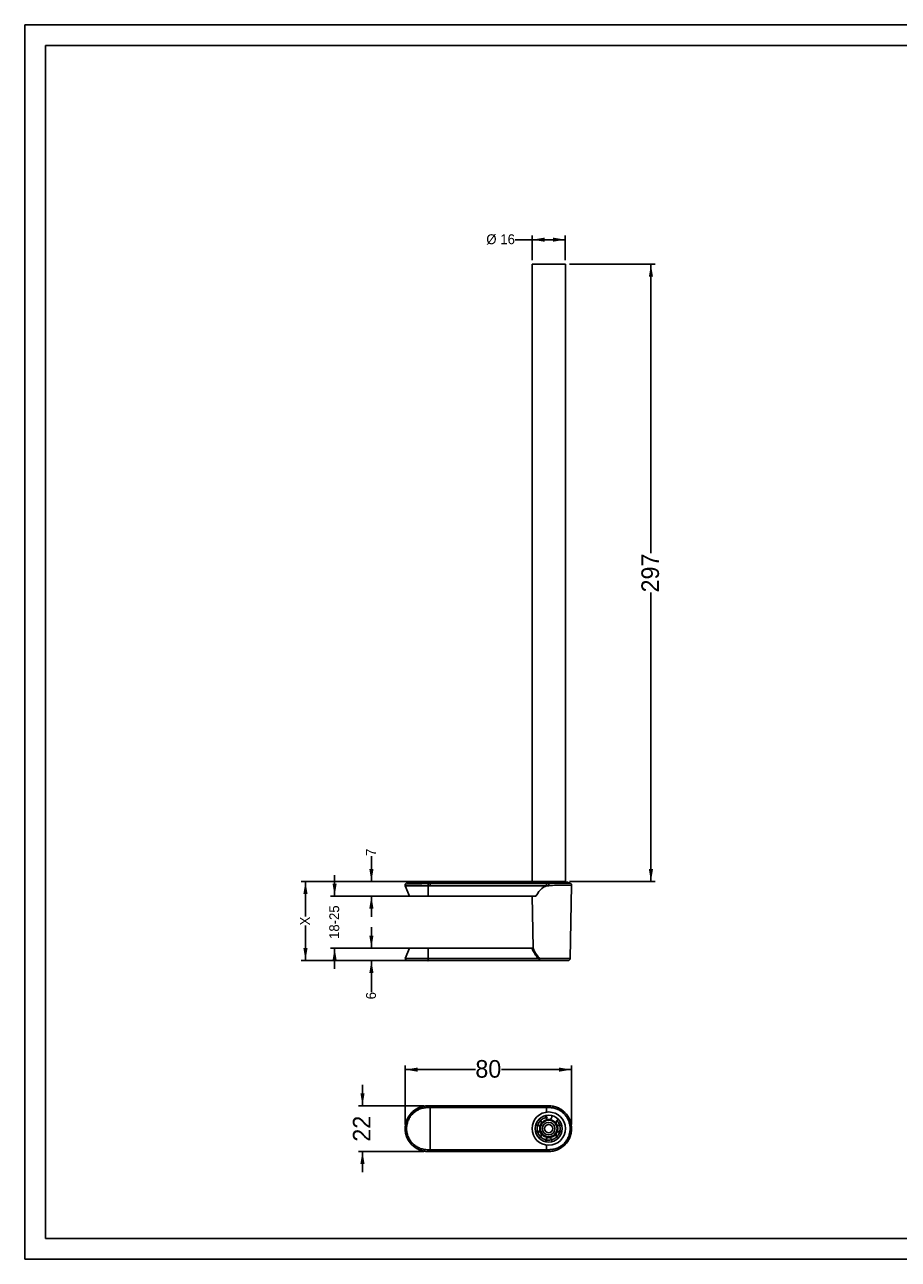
# Model space of a CAD drawing. Header units: millimetres. Extents: x 0 to 420, y 0 to 297.
# Tile 1 of 3: x 0 to 210, y 0 to 297. Entities that reach past the tile are written whole.
import ezdxf

# ---------------------------------------------------------------- set-up
doc = ezdxf.new("R2010")
doc.units = ezdxf.units.MM
doc.header["$PDSIZE"] = -1
doc.linetypes.add('CENTERX2', pattern=[20.32, 12.7, -2.54, 2.54, -2.54])
for name, color, linetype in [('ASSI', 6, 'CENTERX2'), ('BORDI', 8, 'Continuous'), ('QUOTE', 1, 'Continuous'), ('SCHIZZO', 1, 'Continuous')]:
    doc.layers.add(name, color=color, linetype=linetype)
doc.styles.add('SLDTEXTSTYLE0', font='ARIAL.TTF', dxfattribs={"width": 0.948})
doc.styles.add('SLDTEXTSTYLE1', font='ARIALBD.TTF', dxfattribs={"width": 0.948})
doc.dimstyles.new('SLDDIMSTYLE0', dxfattribs={"dimtxt": 2.311487, "dimasz": 3, "dimexe": 0, "dimexo": 0.0625, "dimgap": 0.577872, "dimtad": 0, "dimlfac": 2, "dimrnd": 1e-09, "dimzin": 12, "dimdsep": 46, "dimtxsty": 'SLDTEXTSTYLE0', "dimsah": 1, "dimcen": 0.09, "dimadec": 0, "dimazin": 3, "dimtfac": 1, "dimtmove": 0, "dimatfit": 0, "dimfxl": 0, "dimfrac": 2, "dimtolj": 1, "dimtzin": 12, "dimarcsym": 0})
doc.dimstyles.new('SLDDIMSTYLE1', dxfattribs={"dimtxt": 2.311487, "dimasz": 3, "dimexe": 0, "dimexo": 0.0625, "dimgap": 0.577872, "dimtad": 0, "dimlfac": 2, "dimrnd": 1e-09, "dimzin": 12, "dimdsep": 46, "dimtxsty": 'SLDTEXTSTYLE0', "dimsah": 1, "dimcen": 0.09, "dimadec": 0, "dimazin": 3, "dimtfac": 1, "dimtofl": 0, "dimtmove": 0, "dimatfit": 3, "dimfxl": 0, "dimfrac": 2, "dimtolj": 1, "dimtzin": 12, "dimarcsym": 0})
doc.dimstyles.new('SLDDIMSTYLE2', dxfattribs={"dimtxt": 4.10931, "dimasz": 3, "dimexe": 0, "dimexo": 0.0625, "dimgap": 1.027327, "dimtad": 0, "dimlfac": 2, "dimrnd": 1e-09, "dimzin": 12, "dimdsep": 46, "dimtxsty": 'SLDTEXTSTYLE1', "dimsah": 1, "dimcen": 0.09, "dimadec": 0, "dimazin": 3, "dimtfac": 1, "dimtofl": 0, "dimtmove": 0, "dimatfit": 3, "dimfxl": 0, "dimfrac": 2, "dimtolj": 1, "dimtzin": 12, "dimarcsym": 0})
doc.dimstyles.new('SLDDIMSTYLE3', dxfattribs={"dimtxt": 4.10931, "dimasz": 3, "dimexe": 0, "dimexo": 0.0625, "dimgap": 1.027327, "dimtad": 0, "dimlfac": 2, "dimrnd": 1e-09, "dimzin": 12, "dimdsep": 46, "dimtxsty": 'SLDTEXTSTYLE1', "dimsah": 1, "dimcen": 0.09, "dimadec": 0, "dimazin": 3, "dimtfac": 1, "dimtmove": 0, "dimatfit": 0, "dimfxl": 0, "dimfrac": 2, "dimtolj": 1, "dimtzin": 12, "dimarcsym": 0})

# ---------------------------------------------------------------- blocks, each defined once
blk = doc.blocks.new('_D')
at = {"layer": 'QUOTE'}
for p, q in [((83.34, 90.88), (83.34, 97.02)), ((96.46, 90.88), (82.34, 90.88)), ((95.96, 87.38), (82.34, 87.38)), ((83.34, 87.38), (83.34, 82.38))]:
    blk.add_line(p, q, dxfattribs=at)
for points in [[(83.34, 90.88), (83.84, 93.88), (82.84, 93.88)], [(83.34, 87.38), (82.84, 84.38), (83.84, 84.38)]]:
    blk.add_solid(points, dxfattribs=at)
at = {"layer": 'QUOTE', "insert": (82.05, 97.02), "char_height": 2.38, "attachment_point": 1, "rotation": 90, "style": 'SLDTEXTSTYLE0'}
blk.add_mtext('7', dxfattribs=at)
blk = doc.blocks.new('_D_1')
at = {"layer": 'QUOTE'}
for p, q in [((83.34, 74.88), (83.34, 79.88)), ((95.96, 74.88), (82.34, 74.88)), ((95.96, 71.88), (82.34, 71.88)), ((83.34, 71.88), (83.34, 64.3))]:
    blk.add_line(p, q, dxfattribs=at)
for points in [[(83.34, 74.88), (83.84, 77.88), (82.84, 77.88)], [(83.34, 71.88), (82.84, 68.88), (83.84, 68.88)]]:
    blk.add_solid(points, dxfattribs=at)
at = {"layer": 'QUOTE', "insert": (82.05, 62.54), "char_height": 2.38, "attachment_point": 1, "rotation": 90, "style": 'SLDTEXTSTYLE0'}
blk.add_mtext('6', dxfattribs=at)
blk = doc.blocks.new('_D_2')
at = {"layer": 'QUOTE'}
for p, q in [((96.46, 90.88), (66.49, 90.88)), ((67.49, 90.88), (67.49, 82.43)), ((67.49, 71.88), (67.49, 80.32)), ((95.96, 71.88), (66.49, 71.88))]:
    blk.add_line(p, q, dxfattribs=at)
for points in [[(67.49, 90.88), (66.99, 87.88), (67.99, 87.88)], [(67.49, 71.88), (67.99, 74.88), (66.99, 74.88)]]:
    blk.add_solid(points, dxfattribs=at)
at = {"layer": 'QUOTE', "insert": (66.19, 80.32), "char_height": 2.38, "attachment_point": 1, "rotation": 90, "style": 'SLDTEXTSTYLE0'}
blk.add_mtext('X', dxfattribs=at)
blk = doc.blocks.new('_D_3')
at = {"layer": 'QUOTE'}
for p, q in [((74.5, 87.38), (74.5, 92.38)), ((95.96, 87.38), (73.5, 87.38)), ((95.96, 74.88), (73.5, 74.88)), ((74.5, 74.88), (74.5, 69.88))]:
    blk.add_line(p, q, dxfattribs=at)
for points in [[(74.5, 87.38), (75, 90.38), (74, 90.38)], [(74.5, 74.88), (74, 71.88), (75, 71.88)]]:
    blk.add_solid(points, dxfattribs=at)
at = {"layer": 'QUOTE', "insert": (73.21, 77.07), "char_height": 2.381, "attachment_point": 1, "rotation": 90, "style": 'SLDTEXTSTYLE0'}
blk.add_mtext('18-25', dxfattribs=at)
blk = doc.blocks.new('_D_4')
at = {"layer": 'QUOTE'}
for p, q in [((121.96, 245.28), (117.87, 245.28)), ((121.96, 240.38), (121.96, 246.28)), ((129.96, 245.28), (121.96, 245.28)), ((129.96, 240.38), (129.96, 246.28))]:
    blk.add_line(p, q, dxfattribs=at)
for points in [[(121.96, 245.28), (124.96, 244.78), (124.96, 245.78)], [(129.96, 245.28), (126.96, 245.78), (126.96, 244.78)]]:
    blk.add_solid(points, dxfattribs=at)
at = {"layer": 'QUOTE', "char_height": 2.381, "attachment_point": 1, "style": 'SLDTEXTSTYLE0'}
for s, insert in [('%%c', (110.97, 246.58)), ('16', (114.34, 246.58))]:
    blk.add_mtext(s, dxfattribs=dict(at, insert=insert))
blk = doc.blocks.new('_D_5')
at = {"layer": 'QUOTE'}
for p, q in [((130.96, 239.38), (151.54, 239.38)), ((150.54, 239.38), (150.54, 169.83)), ((150.54, 90.88), (150.54, 160.42)), ((130.96, 90.88), (151.54, 90.88))]:
    blk.add_line(p, q, dxfattribs=at)
for points in [[(150.54, 239.38), (150.04, 236.38), (151.04, 236.38)], [(150.54, 90.88), (151.04, 93.88), (150.04, 93.88)]]:
    blk.add_solid(points, dxfattribs=at)
at = {"layer": 'QUOTE', "insert": (148.24, 160.42), "char_height": 4.233, "attachment_point": 1, "rotation": 90, "style": 'SLDTEXTSTYLE0'}
blk.add_mtext('297', dxfattribs=at)
blk = doc.blocks.new('_D_6')
at = {"layer": 'QUOTE'}
for p, q in [((91.46, 32.44), (91.46, 46.63)), ((91.46, 45.63), (108.33, 45.63)), ((131.46, 45.63), (114.6, 45.63)), ((131.46, 32.44), (131.46, 46.63))]:
    blk.add_line(p, q, dxfattribs=at)
for points in [[(91.46, 45.63), (94.46, 45.13), (94.46, 46.13)], [(131.46, 45.63), (128.46, 46.13), (128.46, 45.13)]]:
    blk.add_solid(points, dxfattribs=at)
at = {"layer": 'QUOTE', "insert": (108.33, 47.93), "char_height": 4.233, "attachment_point": 1, "style": 'SLDTEXTSTYLE0'}
blk.add_mtext('80', dxfattribs=at)
blk = doc.blocks.new('_D_7')
at = {"layer": 'QUOTE'}
for p, q in [((81.2, 36.94), (81.2, 41.94)), ((95.96, 36.94), (80.2, 36.94)), ((95.96, 25.94), (80.2, 25.94)), ((81.2, 25.94), (81.2, 20.94))]:
    blk.add_line(p, q, dxfattribs=at)
for points in [[(81.2, 36.94), (81.7, 39.94), (80.7, 39.94)], [(81.2, 25.94), (80.7, 22.94), (81.7, 22.94)]]:
    blk.add_solid(points, dxfattribs=at)
at = {"layer": 'QUOTE', "insert": (78.89, 28.3), "char_height": 4.233, "attachment_point": 1, "rotation": 90, "style": 'SLDTEXTSTYLE0'}
blk.add_mtext('22', dxfattribs=at)

msp = doc.modelspace()

# ---------------------------------------------------------------- linework, layer by layer
for p, q in [((121.9627, 239.3764), (121.9627, 90.8764)), ((121.9627, 239.3764), (129.9627, 239.3764)), ((129.9627, 90.8764), (129.9627, 239.3764)), ((91.4686, 90.0377), (91.4718, 89.8536)), ((91.4718, 89.8536), (92.4627, 87.3764)), ((91.4718, 89.8536), (96.9627, 89.8536)), ((96.9627, 89.8536), (125.9627, 89.8536)), ((121.88, 90.875), (97.4627, 90.875)), ((121.9627, 90.8764), (129.9627, 90.8764)), ((131.1484, 72.3677), (131.4566, 90.0241)), ((96.9627, 87.3764), (92.4627, 87.3764)), ((122.8924, 87.3764), (96.9627, 87.3764)), ((122.2329, 74.8959), (122.0151, 87.3764)), ((92.4627, 74.8764), (91.4627, 72.3764)), ((92.4627, 74.8764), (96.9627, 74.8764)), ((96.9627, 74.8764), (121.9121, 74.8764)), ((96.9627, 72.3764), (91.4627, 72.3764)), ((96.9627, 71.8764), (91.9627, 71.8764)), ((123.4219, 72.3764), (96.9627, 72.3764)), ((123.6303, 71.8764), (96.9627, 71.8764)), ((130.6484, 71.8764), (123.6303, 71.8764)), ((123.7154, 71.9231), (123.7154, 72.3792)), ((96.9627, 36.9365), (123.4219, 36.9365)), ((97.463, 36.9291), (125.4624, 36.9291)), ((123.4219, 36.9365), (123.4671, 36.9291)), ((123.6383, 33.6445), (123.8117, 33.5444)), ((126.7127, 34.5602), (126.7127, 34.3533)), ((122.8963, 30.5322), (123.0617, 30.6277)), ((129.0191, 32.3351), (128.8637, 32.2454)), ((125.2127, 28.3333), (125.2127, 28.5198)), ((128.3153, 29.2122), (128.1137, 29.3286)), ((123.4219, 25.9365), (96.9627, 25.9365)), ((125.4624, 25.944), (97.4627, 25.944)), ((123.4219, 25.9365), (123.4671, 25.944))]:
    msp.add_line(p, q)
at = {"flags": 128}
msp.add_lwpolyline([(91.8556, 90.5143), (91.8234, 90.5147), (92.3242, 90.5092), (93.3526, 90.4974), (94.7806, 90.4795), (96.4518, 90.4566), (96.4518, 90.4566), (96.4518, 90.4566)], dxfattribs=at)
for radius in [4, 3.25, 2, 1.5, 1]:
    msp.add_circle((125.9627, 31.4365), radius)
for centre, start, end in [((91.9627, 72.3764), 180, 270), ((130.6484, 72.3764), 270, 359)]:
    msp.add_arc(centre, 0.5, start, end)
msp.add_ellipse((125.9627, 76.7004), major_axis=(0, 13.1532), ratio=0.39961897, start_param=0, end_param=0.62379625)
for points, knots in [([(91.6897, 90.4577), (91.6735, 90.4482), (91.6074, 90.4095), (91.5265, 90.296), (91.4678, 90.1565), (91.4749, 90.0672), (91.4773, 90.0373)], [0, 0, 0, 0, 0.11292871, 0.4620267, 0.81999015, 1, 1, 1, 1]), ([(97.4627, 90.8764), (96.504, 90.8652), (95.0667, 90.8484), (93.1328, 90.9266), (92.2116, 90.6429), (91.7526, 90.5016)], [0, 0, 0, 0, 0.50120786, 0.75143019, 1, 1, 1, 1]), ([(124.3306, 90.8741), (124.3253, 90.8744), (124.2991, 90.8758), (124.4389, 90.8682), (124.7423, 90.8542), (125.1194, 90.8412), (125.3777, 90.8363), (125.4627, 90.8347)], [0, 0, 0, 0, 0.06896931, 0.33544025, 0.60201664, 0.86893589, 1, 1, 1, 1]), ([(127.5898, 90.8751), (127.5952, 90.8754), (127.6133, 90.8764), (127.4466, 90.8671), (127.1143, 90.8519), (126.641, 90.8369), (126.0948, 90.8294), (125.6908, 90.8319), (125.4885, 90.8354), (125.4627, 90.8359)], [0, 0, 0, 0, 0.07674216, 0.25597211, 0.43534452, 0.6149503, 0.79452518, 0.97384956, 1, 1, 1, 1]), ([(126.3525, 90.4545), (126.3525, 90.4545), (126.7913, 90.4591), (127.7965, 90.4713), (129.2281, 90.4872), (130.3945, 90.4993), (131.0605, 90.5062), (131.0561, 90.5061), (131.0544, 90.5061)], [0, 0, 0, 0, 0.00000394, 0.17308198, 0.39851104, 0.62505925, 0.8524119, 1, 1, 1, 1]), ([(131.1578, 90.4945), (130.698, 90.6285), (129.7767, 90.897), (128.817, 90.8833), (128.3363, 90.8764)], [0, 0, 0, 0, 0.498999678, 1, 1, 1, 1]), ([(131.4498, 90.0301), (131.4495, 90.0745), (131.4488, 90.173), (131.385, 90.3033), (131.3056, 90.4013), (131.2459, 90.4404), (131.2229, 90.4556)], [0, 0, 0, 0, 0.26118998, 0.57825634, 0.83711754, 1, 1, 1, 1]), ([(121.9121, 74.8764), (121.945, 74.8764), (122.0109, 74.8764), (122.0972, 74.8764), (122.157, 74.8764), (122.188, 74.8764), (122.188, 74.8764), (122.1879, 74.8764)], [0, 0, 0, 0, 0.22528764, 0.45143735, 0.65959434, 0.85853712, 1, 1, 1, 1]), ([(123.7233, 72.3764), (123.6144, 72.5047), (123.2682, 72.9124), (122.7504, 73.7207), (122.3811, 74.4439), (122.2009, 74.8545), (122.1907, 74.8777)], [0, 0, 0, 0, 0.16981023, 0.53971729, 0.9739457, 1, 1, 1, 1]), ([(123.4219, 72.3764), (123.4539, 72.3788), (123.5178, 72.3835), (123.6042, 72.3976), (123.6707, 72.402), (123.7101, 72.3969), (123.7123, 72.3846), (123.7133, 72.3792)], [0, 0, 0, 0, 0.20776385, 0.41468357, 0.62977275, 0.83492852, 1, 1, 1, 1]), ([(123.6303, 71.8764), (123.6496, 71.8772), (123.6882, 71.8788), (123.7149, 71.8985), (123.7172, 71.9348), (123.6935, 71.996), (123.6294, 72.0999), (123.5312, 72.2337), (123.4555, 72.3326), (123.4226, 72.3756), (123.4219, 72.3764)], [0, 0, 0, 0, 0.10141724, 0.20298532, 0.30210797, 0.40948326, 0.57884041, 0.81658109, 0.99643173, 1, 1, 1, 1]), ([(96.9627, 25.944), (96.5999, 25.9439), (96.2369, 25.9802), (95.5334, 26.1207), (95.1911, 26.2246), (94.692, 26.4314), (94.5273, 26.5094), (94.2098, 26.6794), (94.0561, 26.7717), (93.6101, 27.0701), (93.3321, 27.2978), (92.8197, 27.8105), (92.5928, 28.0879), (92.2946, 28.5343), (92.2023, 28.6881), (92.0322, 29.0063), (91.9544, 29.1709), (91.7481, 29.6695), (91.6444, 30.0119), (91.5392, 30.5401), (91.5126, 30.7195), (91.4772, 31.0795), (91.4685, 31.2591), (91.4687, 31.7963), (91.5035, 32.1527), (91.6092, 32.6844), (91.6534, 32.8606), (91.7578, 33.2044), (91.8182, 33.3729), (91.955, 33.7034), (92.0315, 33.8653), (92.2009, 34.1824), (92.2943, 34.3384), (92.5953, 34.7887), (92.8225, 35.0653), (93.2024, 35.4454), (93.3355, 35.5663), (93.6153, 35.7961), (93.7607, 35.9038), (94.2083, 36.2029), (94.5237, 36.3717), (95.0224, 36.5786), (95.1938, 36.64), (95.5388, 36.7447), (95.7127, 36.7882), (96.239, 36.8931), (96.5957, 36.9288), (96.9586, 36.9291)], [0, 0, 0, 0, 0.0625, 0.0625, 0.125, 0.125, 0.15625, 0.15625, 0.1875, 0.1875, 0.25, 0.25, 0.3125, 0.3125, 0.34375, 0.34375, 0.375, 0.375, 0.4375, 0.4375, 0.46875, 0.46875, 0.5, 0.5, 0.5625, 0.5625, 0.59375, 0.59375, 0.625, 0.625, 0.65625, 0.65625, 0.6875, 0.6875, 0.75, 0.75, 0.78125, 0.78125, 0.8125, 0.8125, 0.875, 0.875, 0.90625, 0.90625, 0.9375, 0.9375, 1, 1, 1, 1]), ([(125.9627, 36.9291), (126.3255, 36.9291), (126.6886, 36.8928), (127.392, 36.7522), (127.7343, 36.6484), (128.2334, 36.4415), (128.398, 36.3635), (128.7156, 36.1935), (128.8692, 36.1012), (129.3152, 35.8029), (129.5932, 35.5751), (130.1056, 35.0624), (130.3325, 34.785), (130.6307, 34.3386), (130.723, 34.1848), (130.8931, 33.8666), (130.9708, 33.702), (131.1771, 33.2034), (131.2808, 32.8611), (131.3859, 32.3328), (131.4126, 32.1535), (131.448, 31.7935), (131.4567, 31.6139), (131.4565, 31.0767), (131.4217, 30.7204), (131.316, 30.1887), (131.2718, 30.0125), (131.1674, 29.6687), (131.1071, 29.5002), (130.9702, 29.1698), (130.8937, 29.0078), (130.7244, 28.6907), (130.631, 28.5347), (130.33, 28.0844), (130.1028, 27.8079), (129.723, 27.4277), (129.5898, 27.3068), (129.31, 27.0771), (129.1646, 26.9693), (128.717, 26.6702), (128.4017, 26.5014), (127.903, 26.2945), (127.7316, 26.2331), (127.3867, 26.1284), (127.2127, 26.0848), (126.6864, 25.98), (126.3297, 25.9442), (125.9669, 25.944)], [0, 0, 0, 0, 0.0625, 0.0625, 0.125, 0.125, 0.15625, 0.15625, 0.1875, 0.1875, 0.25, 0.25, 0.3125, 0.3125, 0.34375, 0.34375, 0.375, 0.375, 0.4375, 0.4375, 0.46875, 0.46875, 0.5, 0.5, 0.5625, 0.5625, 0.59375, 0.59375, 0.625, 0.625, 0.65625, 0.65625, 0.6875, 0.6875, 0.75, 0.75, 0.78125, 0.78125, 0.8125, 0.8125, 0.875, 0.875, 0.90625, 0.90625, 0.9375, 0.9375, 1, 1, 1, 1]), ([(123.8117, 33.5444), (123.9074, 33.47), (124.078, 33.3373), (124.1811, 33.0668), (124.1921, 32.8401), (124.1583, 32.664), (124.1085, 32.5644), (124.0863, 32.5199)], [0, 0, 0, 0, 0.34634373, 0.61723857, 0.77855847, 0.90106126, 1, 1, 1, 1]), ([(125.2127, 34.3533), (125.2127, 34.3759), (125.2127, 34.4375), (125.2127, 34.4988), (125.2127, 34.5376)], [0, 0, 0, 0, 0.36839714, 1, 1, 1, 1]), ([(125.9627, 33.6033), (125.9618, 33.6033), (125.9105, 33.6033), (125.7952, 33.6158), (125.6118, 33.6793), (125.4099, 33.8224), (125.2478, 34.0527), (125.2243, 34.2542), (125.2127, 34.3533)], [0, 0, 0, 0, 0.00177293, 0.10254791, 0.22951086, 0.41988656, 0.71482547, 1, 1, 1, 1]), ([(126.7127, 34.3533), (126.6961, 34.2332), (126.6665, 34.0191), (126.4838, 33.7946), (126.293, 33.6717), (126.1235, 33.6129), (126.0124, 33.6062), (125.9627, 33.6033)], [0, 0, 0, 0, 0.34634405, 0.61723915, 0.7785592, 0.9010621, 1, 1, 1, 1]), ([(127.8392, 32.5199), (127.8387, 32.5207), (127.8131, 32.5651), (127.7663, 32.6713), (127.7296, 32.8618), (127.7525, 33.1082), (127.8709, 33.3637), (128.0337, 33.4849), (128.1137, 33.5444)], [0, 0, 0, 0, 0.00177034, 0.10254559, 0.22950886, 0.41988506, 0.71482473, 1, 1, 1, 1]), ([(128.1137, 33.5444), (128.1333, 33.5557), (128.1893, 33.5881), (128.2452, 33.6203), (128.2814, 33.6412)], [0, 0, 0, 0, 0.35064137, 1, 1, 1, 1]), ([(123.0617, 32.2454), (123.0421, 32.2567), (122.9743, 32.2959), (122.9066, 32.3349), (122.8585, 32.3627)], [0, 0, 0, 0, 0.289389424, 1, 1, 1, 1]), ([(124.0863, 32.5199), (124.0858, 32.5191), (124.0601, 32.4747), (123.9916, 32.3811), (123.845, 32.254), (123.6201, 32.1507), (123.3396, 32.1255), (123.1533, 32.2058), (123.0617, 32.2454)], [0, 0, 0, 0, 0.00177198, 0.10254706, 0.22951013, 0.41988602, 0.7148252, 1, 1, 1, 1]), ([(123.0617, 30.6277), (123.174, 30.6733), (123.3742, 30.7547), (123.66, 30.7088), (123.8618, 30.6049), (123.9975, 30.4875), (124.0588, 30.3946), (124.0863, 30.3531)], [0, 0, 0, 0, 0.3463434, 0.61723799, 0.77855774, 0.90106042, 1, 1, 1, 1]), ([(124.0863, 30.3531), (124.0867, 30.3524), (124.1123, 30.3079), (124.1592, 30.2018), (124.1959, 30.0112), (124.1729, 29.7649), (124.0545, 29.5093), (123.8917, 29.3882), (123.8117, 29.3286)], [0, 0, 0, 0, 0.00177104, 0.10254621, 0.2295094, 0.41988546, 0.71482493, 1, 1, 1, 1]), ([(128.1137, 29.3286), (128.018, 29.4031), (127.8475, 29.5357), (127.7443, 29.8062), (127.7333, 30.0329), (127.7672, 30.2091), (127.8169, 30.3086), (127.8392, 30.3531)], [0, 0, 0, 0, 0.34634368, 0.61723849, 0.77855836, 0.90106114, 1, 1, 1, 1]), ([(128.8637, 32.2454), (128.7514, 32.1997), (128.5512, 32.1183), (128.2654, 32.1642), (128.0636, 32.2681), (127.9279, 32.3855), (127.8666, 32.4784), (127.8392, 32.5199)], [0, 0, 0, 0, 0.34634317, 0.61723757, 0.77855721, 0.9010598, 1, 1, 1, 1]), ([(127.8392, 30.3531), (127.8396, 30.3539), (127.8653, 30.3983), (127.9338, 30.492), (128.0805, 30.619), (128.3053, 30.7223), (128.5858, 30.7476), (128.7721, 30.6672), (128.8637, 30.6277)], [0, 0, 0, 0, 0.00177185, 0.10254694, 0.22951002, 0.41988594, 0.71482516, 1, 1, 1, 1]), ([(128.8637, 30.6277), (128.8833, 30.6163), (128.9461, 30.5801), (129.0086, 30.544), (129.0516, 30.5192)], [0, 0, 0, 0, 0.31297734, 1, 1, 1, 1]), ([(123.8117, 29.3286), (123.7921, 29.3173), (123.7286, 29.2806), (123.6653, 29.2441), (123.6215, 29.2188)], [0, 0, 0, 0, 0.30914477, 1, 1, 1, 1]), ([(125.2127, 28.5198), (125.2293, 28.6399), (125.2589, 28.8539), (125.4416, 29.0784), (125.6325, 29.2013), (125.8019, 29.2601), (125.9131, 29.2668), (125.9627, 29.2698)], [0, 0, 0, 0, 0.34634414, 0.61723931, 0.7785594, 0.90106234, 1, 1, 1, 1]), ([(125.9627, 29.2698), (125.9636, 29.2698), (126.0149, 29.2697), (126.1303, 29.2572), (126.3136, 29.1937), (126.5155, 29.0507), (126.6776, 28.8204), (126.7011, 28.6188), (126.7127, 28.5198)], [0, 0, 0, 0, 0.00177319, 0.10254815, 0.22951106, 0.41988672, 0.71482554, 1, 1, 1, 1]), ([(126.7127, 28.5198), (126.7127, 28.4971), (126.7127, 28.4374), (126.7127, 28.3779), (126.7127, 28.341)], [0, 0, 0, 0, 0.37995195, 1, 1, 1, 1])]:
    msp.add_open_spline(points, degree=3, knots=knots)
for points in [[(96.4518, 90.4566), (96.6216, 90.4533), (96.7923, 90.4515), (96.9633, 90.4514)], [(96.9627, 36.9291), (97.1295, 36.9291), (97.2962, 36.9291), (97.463, 36.9291)], [(125.4624, 36.9291), (125.6292, 36.9291), (125.7959, 36.9291), (125.9627, 36.9291)], [(97.4627, 25.944), (97.296, 25.944), (97.1294, 25.944), (96.9627, 25.944)], [(125.9627, 25.944), (125.7959, 25.944), (125.6292, 25.944), (125.4624, 25.944)]]:
    msp.add_open_spline(points, degree=3)
at = {"layer": 'ASSI'}
msp.add_circle((125.9627, 31.4365), 2.75, dxfattribs=at)
at = {"layer": 'BORDI'}
for p, q in [((96.9627, 89.9496), (96.9627, 89.8536)), ((96.9627, 89.8536), (96.9627, 87.3764)), ((125.4624, 89.9493), (97.4627, 89.9493)), ((125.9627, 89.9496), (125.9627, 89.8536)), ((96.9627, 74.8764), (96.9627, 72.3764)), ((96.9627, 71.8764), (96.9627, 72.3764)), ((123.6791, 72.3677), (131.1484, 72.3677)), ((96.9627, 36.9291), (96.9627, 36.9365)), ((125.4627, 35.3822), (125.4627, 36.5123)), ((125.4627, 33.7965), (125.4627, 34.6138)), ((125.4627, 28.2908), (125.4627, 29.0702)), ((125.4627, 26.3607), (125.4627, 27.5453)), ((96.9627, 25.944), (96.9627, 25.9365))]:
    msp.add_line(p, q, dxfattribs=at)
at = {"layer": 'BORDI', "flags": 128}
for points in [[(96.9627, 89.9496), (96.9628, 90.0381), (96.9629, 90.124), (96.963, 90.2048), (96.9631, 90.2778), (96.9632, 90.3407), (96.9632, 90.3916), (96.9633, 90.4289), (96.9633, 90.4514)], [(97.4627, 90.4511), (98.4627, 90.4511), (102.4627, 90.4511), (110.4627, 90.4511), (117.9627, 90.4511), (125.4627, 90.4511)], [(125.9621, 90.4514), (125.9621, 90.4289), (125.9622, 90.3916), (125.9622, 90.3407), (125.9623, 90.2778), (125.9624, 90.2048), (125.9625, 90.124), (125.9626, 90.0381), (125.9627, 89.9496)], [(125.4627, 36.5123), (124.4627, 36.5123), (120.4627, 36.5123), (112.4627, 36.5123), (104.9627, 36.5123), (97.4627, 36.5123)], [(97.4627, 26.3607), (98.4627, 26.3607), (102.4627, 26.3607), (110.4627, 26.3607), (117.9627, 26.3607), (125.4627, 26.3607)]]:
    msp.add_lwpolyline(points, dxfattribs=at)
at = {"layer": 'BORDI'}
for centre, radius, start, end in [((-119.8117, 89.7149), 245.7786, 0.054715, 0.171681), ((27.1195, 36.5579), 69.8401, 359.962654, 0.304458), ((19.4593, 36.6104), 77.5041, 359.927545, 0.235551), ((201.1396, 36.6104), 75.1776, 179.757156, 180.0747), ((125.9627, 31.4365), 2.1667, 90, 150.000038), ((125.9627, 31.4365), 2.1667, 30.000103, 90), ((125.9627, 31.4365), 2.1667, 150.000038, 210.000075), ((125.9627, 31.4365), 2.1667, 210.000075, 269.999989), ((125.9627, 31.4365), 2.1667, 269.999989, 330.000043), ((125.9627, 31.4365), 2.1667, 330.000043, 30.000103), ((19.4593, 26.2626), 77.5041, 359.764449, 0.072455), ((201.1396, 26.2626), 75.1776, 179.9253, 180.242844), ((193.8793, 26.3139), 67.9135, 179.960564, 180.312072)]:
    msp.add_arc(centre, radius, start, end, dxfattribs=at)
msp.add_ellipse((125.9627, 86.0897), major_axis=(0, 15.1155), ratio=0.39961897, start_param=2.40660402, end_param=2.7074516, dxfattribs=at)
for points, knots in [([(96.9627, 89.9496), (96.7698, 89.9512), (95.9621, 89.9581), (94.5654, 89.987), (93.0182, 90.0113), (91.9563, 90.0308), (91.4454, 90.0408), (91.5198, 90.0393), (91.5388, 90.0389)], [0, 0, 0, 0, 0.06738716, 0.28218655, 0.49695801, 0.71167971, 0.92636892, 1, 1, 1, 1]), ([(97.4627, 90.8279), (97.4627, 90.8384), (97.4627, 90.8698), (97.4627, 90.6186), (97.4627, 90.4511)], [0, 0, 0, 0, 0.333338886, 1, 1, 1, 1]), ([(97.4627, 90.4511), (97.4627, 90.4314), (97.4627, 90.3686), (97.4627, 90.1864), (97.4627, 90.0677), (97.4627, 89.9493)], [0, 0, 0, 0, 0.5, 0.5, 1, 1, 1, 1]), ([(125.4627, 90.4511), (125.4627, 90.4314), (125.4627, 90.3686), (125.4626, 90.1864), (125.4625, 90.0677), (125.4624, 89.9493)], [0, 0, 0, 0, 0.5, 0.5, 1, 1, 1, 1]), ([(131.3862, 90.0253), (131.3882, 90.0253), (131.3931, 90.0254), (130.6968, 90.0138), (129.4672, 89.9958), (127.8186, 89.9713), (126.5841, 89.9568), (125.9669, 89.9496)], [0, 0, 0, 0, 0.14070854, 0.35552692, 0.5703685, 0.78517924, 1, 1, 1, 1]), ([(96.4518, 36.486), (96.3732, 36.4804), (96.2937, 36.4725), (96.1368, 36.4529), (96.0587, 36.4411), (95.8257, 36.4003), (95.6718, 36.3657), (95.3669, 36.2818), (95.2153, 36.2324), (94.9202, 36.1206), (94.776, 36.0582), (94.3538, 35.8518), (94.0857, 35.6889), (93.7046, 35.405), (93.5818, 35.3043), (93.3481, 35.0937), (93.2367, 34.9835), (92.9183, 34.6383), (92.7264, 34.3877), (92.3901, 33.85), (92.2495, 33.5696), (92.0782, 33.1322), (92.0278, 32.9835), (91.9406, 32.6805), (91.9037, 32.5254), (91.816, 32.0599), (91.7872, 31.748), (91.7873, 31.2778), (91.7947, 31.1207), (91.8244, 30.8056), (91.8468, 30.6481), (91.9351, 30.1843), (92.0221, 29.8835), (92.2516, 29.2988), (92.3958, 29.0129), (92.7297, 28.4811), (92.92, 28.2324), (93.2407, 27.8854), (93.3541, 27.7735), (93.5893, 27.5623), (93.7111, 27.4629), (94.0886, 27.1825), (94.3563, 27.0196), (94.7827, 26.8118), (94.929, 26.7488), (95.2236, 26.6378), (95.3728, 26.5894), (95.6747, 26.5067), (95.8275, 26.4724), (96.0594, 26.4318), (96.1372, 26.4201), (96.2937, 26.4005), (96.3732, 26.3926), (96.4518, 26.387)], [0, 0, 0, 0, 0.015625, 0.015625, 0.03125, 0.03125, 0.0625, 0.0625, 0.09375, 0.09375, 0.125, 0.125, 0.1875, 0.1875, 0.21875, 0.21875, 0.25, 0.25, 0.3125, 0.3125, 0.375, 0.375, 0.40625, 0.40625, 0.4375, 0.4375, 0.5, 0.5, 0.53125, 0.53125, 0.5625, 0.5625, 0.625, 0.625, 0.6875, 0.6875, 0.75, 0.75, 0.78125, 0.78125, 0.8125, 0.8125, 0.875, 0.875, 0.90625, 0.90625, 0.9375, 0.9375, 0.96875, 0.96875, 0.984375, 0.984375, 1, 1, 1, 1]), ([(97.4628, 36.9291), (97.4628, 36.9311), (97.4628, 36.8894), (97.4628, 36.7381), (97.4628, 36.6291), (97.4628, 36.5123)], [0, 0, 0, 0, 0.5, 0.5, 1, 1, 1, 1]), ([(125.4624, 36.9291), (125.4625, 36.9311), (125.4626, 36.8894), (125.4627, 36.7381), (125.4627, 36.6291), (125.4627, 36.5123)], [0, 0, 0, 0, 0.5, 0.5, 1, 1, 1, 1]), ([(126.3525, 26.3759), (126.4323, 26.38), (126.5132, 26.3865), (126.6726, 26.4034), (126.7519, 26.4138), (126.9889, 26.4509), (127.1453, 26.4831), (127.4554, 26.5625), (127.6097, 26.6099), (127.9119, 26.7186), (128.0594, 26.7797), (128.4913, 26.9826), (128.7652, 27.144), (129.1547, 27.4263), (129.281, 27.5273), (129.5208, 27.7384), (129.6352, 27.8491), (129.9618, 28.1962), (130.1579, 28.4476), (130.5038, 28.9913), (130.6483, 29.2752), (130.8242, 29.718), (130.8759, 29.8685), (130.9654, 30.1754), (131.0033, 30.3327), (131.0934, 30.8049), (131.123, 31.1214), (131.1228, 31.5984), (131.1152, 31.7579), (131.0846, 32.0775), (131.0615, 32.2373), (130.9707, 32.7074), (130.8813, 33.0122), (130.6452, 33.6045), (130.497, 33.8936), (130.1542, 34.43), (129.9588, 34.6806), (129.6293, 35.0298), (129.5128, 35.1421), (129.2721, 35.3531), (129.1475, 35.4523), (128.761, 35.7314), (128.4868, 35.8931), (127.904, 36.1657), (127.6029, 36.2731), (127.1423, 36.3905), (126.987, 36.4225), (126.7512, 36.4593), (126.6722, 36.4697), (126.5131, 36.4865), (126.4323, 36.493), (126.3525, 36.4971)], [0, 0, 0, 0, 0.015625, 0.015625, 0.03125, 0.03125, 0.0625, 0.0625, 0.09375, 0.09375, 0.125, 0.125, 0.1875, 0.1875, 0.21875, 0.21875, 0.25, 0.25, 0.3125, 0.3125, 0.375, 0.375, 0.40625, 0.40625, 0.4375, 0.4375, 0.5, 0.5, 0.53125, 0.53125, 0.5625, 0.5625, 0.625, 0.625, 0.6875, 0.6875, 0.75, 0.75, 0.78125, 0.78125, 0.8125, 0.8125, 0.875, 0.875, 0.9375, 0.9375, 0.96875, 0.96875, 0.984375, 0.984375, 1, 1, 1, 1]), ([(97.4627, 26.3607), (97.4627, 26.244), (97.4627, 26.1349), (97.4627, 25.9836), (97.4627, 25.9419), (97.4627, 25.944)], [0, 0, 0, 0, 0.5, 0.5, 1, 1, 1, 1]), ([(125.4627, 26.3607), (125.4627, 26.2439), (125.4627, 26.1349), (125.4626, 25.9836), (125.4625, 25.9419), (125.4624, 25.944)], [0, 0, 0, 0, 0.5, 0.5, 1, 1, 1, 1])]:
    msp.add_open_spline(points, degree=3, knots=knots, dxfattribs=at)
for points in [[(97.4627, 89.9493), (97.296, 89.9492), (97.1294, 89.9494), (96.9627, 89.9496)], [(96.9633, 90.4514), (97.1298, 90.4512), (97.2962, 90.451), (97.4627, 90.4511)], [(125.9627, 89.9496), (125.7959, 89.9494), (125.6292, 89.9492), (125.4624, 89.9493)], [(125.4627, 90.8347), (125.4627, 90.7744), (125.4627, 90.6465), (125.4627, 90.4511)], [(125.4627, 90.4511), (125.6292, 90.451), (125.7956, 90.4512), (125.9621, 90.4514)], [(125.9621, 90.4514), (125.9634, 90.4514), (125.9646, 90.4514), (125.9659, 90.4514)], [(125.9669, 89.9496), (125.9655, 89.9496), (125.9641, 89.9496), (125.9627, 89.9496)], [(125.9659, 90.4514), (126.095, 90.4515), (126.224, 90.4526), (126.3525, 90.4545)], [(96.9596, 36.5124), (96.7898, 36.5124), (96.6204, 36.5036), (96.4518, 36.486)], [(96.9633, 36.5124), (96.9621, 36.5124), (96.9608, 36.5124), (96.9596, 36.5124)], [(97.4627, 36.5123), (97.2962, 36.5122), (97.1298, 36.5123), (96.9633, 36.5124)], [(97.4627, 26.3607), (97.4627, 28.0369), (97.4627, 31.4365), (97.4627, 34.8362), (97.4627, 36.5123)], [(125.9621, 36.5124), (125.7956, 36.5123), (125.6292, 36.5122), (125.4627, 36.5123)], [(126.3525, 36.4971), (126.2227, 36.5074), (126.0925, 36.5125), (125.9621, 36.5124)], [(96.4518, 26.387), (96.6216, 26.3693), (96.7923, 26.3605), (96.9633, 26.3606)], [(96.9633, 26.3606), (97.1298, 26.3607), (97.2962, 26.3608), (97.4627, 26.3607)], [(125.4627, 26.3607), (125.6292, 26.3608), (125.7956, 26.3607), (125.9621, 26.3606)], [(125.9621, 26.3606), (125.9634, 26.3606), (125.9646, 26.3606), (125.9659, 26.3606)], [(125.9659, 26.3606), (126.095, 26.3606), (126.224, 26.3657), (126.3525, 26.3759)]]:
    msp.add_open_spline(points, degree=3, dxfattribs=at)
at = {"layer": 'QUOTE', "color": 136, "linetype": 'Continuous', "lineweight": 25}
for p in [(97.4627, 90.875), (96.9627, 71.8764)]:
    msp.add_point(p, dxfattribs=at)
at = {"layer": 'SCHIZZO'}
for p, q in [((0, 0), (0, 297)), ((0, 297), (420, 297)), ((5, 5), (5, 292)), ((5, 292), (415, 292)), ((125.9627, 36.9365), (96.9627, 36.9365)), ((125.9627, 25.9365), (96.9627, 25.9365)), ((5, 5), (415, 5)), ((0, 0), (420, 0))]:
    msp.add_line(p, q, dxfattribs=at)
for centre, start, end in [((96.9627, 31.4365), 90, 270), ((125.9627, 31.4365), 270, 90)]:
    msp.add_arc(centre, 5.5, start, end, dxfattribs=at)

# ---------------------------------------------------------------- dimensions: what is measured, and where the dimension line sits
at = {"layer": 'QUOTE'}
dim = msp.add_linear_dim(base=(129.9627, 245.2823), p1=(121.9627, 239.3764), p2=(129.9627, 239.3764), text='%%c<>', dimstyle='SLDDIMSTYLE1', dxfattribs=at)
dim.commit()
dim.dimension.update_dxf_attribs({"geometry": '_D_4', "text_midpoint": (114.4151, 245.2823), "dimtype": 160})
for base, p1, p2, angle, dimstyle, picture, middle in [((150.5399, 239.3764), (129.9627, 90.8764), (129.9627, 239.3764), 90, 'SLDDIMSTYLE2', '_D_5', (150.5399, 165.1264)), ((83.3423, 87.3764), (97.4627, 90.875), (96.9627, 87.3764), 90, 'SLDDIMSTYLE0', '_D', (83.3423, 97.8985)), ((83.3423, 74.8764), (96.9627, 71.8764), (96.9627, 74.8764), 90, 'SLDDIMSTYLE0', '_D_1', (83.3423, 63.4185)), ((131.4627, 45.6254), (91.4627, 31.4365), (131.4627, 31.4365), 0, 'SLDDIMSTYLE2', '_D_6', (111.4627, 45.6254)), ((81.1957, 25.9365), (96.9627, 36.9365), (96.9627, 25.9365), 90, 'SLDDIMSTYLE3', '_D_7', (81.1957, 31.4365))]:
    dim = msp.add_linear_dim(base=base, p1=p1, p2=p2, angle=angle, dimstyle=dimstyle, dxfattribs=at)
    dim.commit()
    dim.dimension.update_dxf_attribs({"geometry": picture, "text_midpoint": middle, "dimtype": 160})
for base, p1, p2, text, dimstyle, picture, middle in [((74.5026, 87.3764), (96.9627, 74.8764), (96.9627, 87.3764), '18-25', 'SLDDIMSTYLE0', '_D_3', (74.5026, 81.1264)), ((67.4873, 71.8764), (97.4627, 90.875), (96.9627, 71.8764), 'X', 'SLDDIMSTYLE1', '_D_2', (67.4873, 81.3757))]:
    dim = msp.add_linear_dim(base=base, p1=p1, p2=p2, angle=90, text=text, dimstyle=dimstyle, dxfattribs=at)
    dim.commit()
    dim.dimension.update_dxf_attribs({"geometry": picture, "text_midpoint": middle, "dimtype": 160})

doc.saveas('drawing.dxf')
